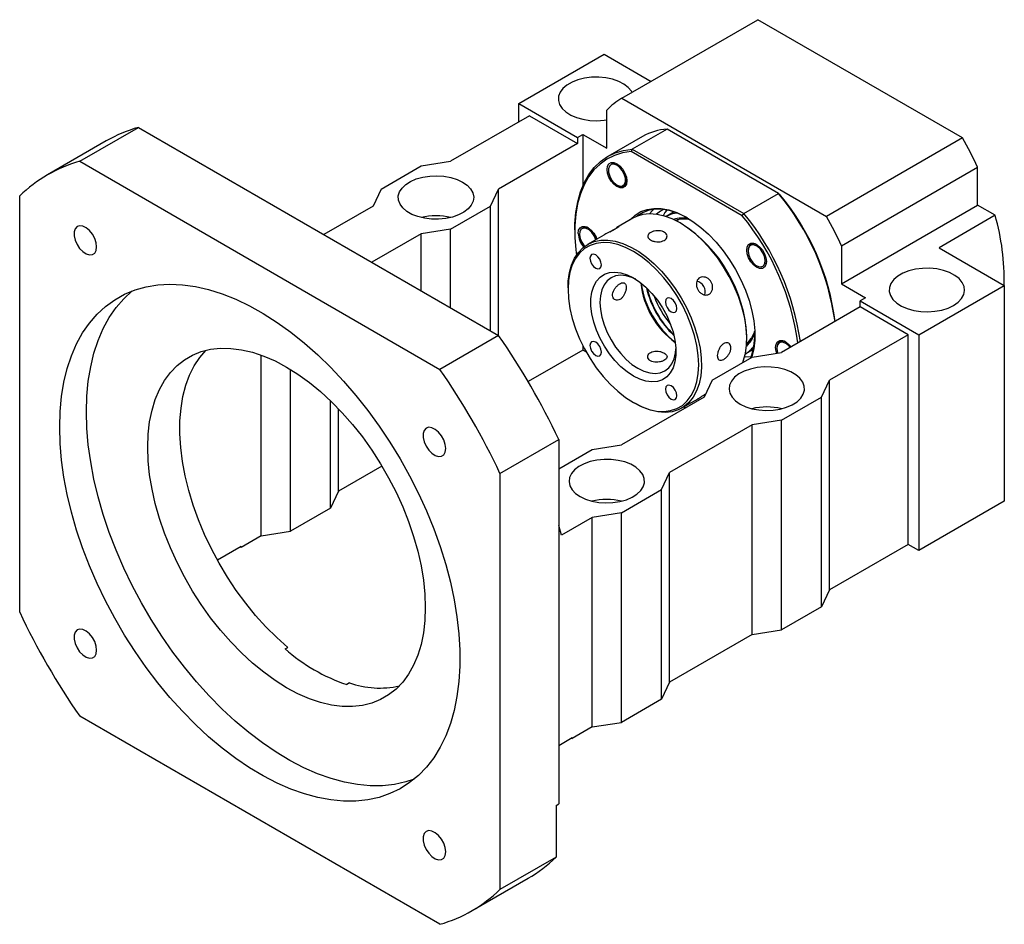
# Model space of a CAD drawing. Header units: millimetres. Extents: x 25 to 288, y 4 to 207.
# Tile 5 of 5: x 192 to 279, y 96 to 176. Entities that reach past the tile are written whole.
import ezdxf

# ---------------------------------------------------------------- set-up
doc = ezdxf.new("R2010")
doc.units = ezdxf.units.MM

msp = doc.modelspace()

# ---------------------------------------------------------------- linework, layer by layer
at = {"color": 7, "linetype": 'Continuous', "lineweight": 25}
for p, q in [((245.35, 169.0541), (257.3708, 175.9936)), ((275.457, 165.5527), (257.3708, 175.9936)), ((236.244, 168.5952), (243.7865, 172.9494)), ((243.7865, 172.9494), (247.942, 170.5505)), ((245.35, 169.0541), (263.4362, 158.6132)), ((236.244, 168.5952), (241.4295, 165.6017)), ((236.244, 166.9623), (236.244, 168.5952)), ((244.0222, 164.6492), (244.0222, 167.9984)), ((237.1868, 167.5066), (230.2336, 163.4926)), ((237.1868, 167.5066), (241.4295, 165.0573)), ((197.471, 163.4958), (202.6564, 166.4893)), ((202.6564, 166.4893), (234.4762, 148.1201)), ((249.3466, 166.3387), (246.2825, 164.5698)), ((259.2039, 160.6482), (249.3466, 166.3387)), ((199.8179, 165.2853), (194.6324, 162.2918)), ((241.4295, 165.6017), (241.9009, 165.8738)), ((241.4295, 165.6017), (241.4295, 165.0573)), ((241.9009, 165.8738), (241.9009, 161.2976)), ((241.9009, 165.8738), (244.0222, 164.6492)), ((247.1925, 165.6918), (244.1284, 163.9229)), ((275.457, 165.5527), (263.4362, 158.6132)), ((241.4295, 165.0573), (234.4762, 161.0433)), ((246.2825, 164.5698), (246.1957, 164.3477)), ((246.2825, 164.5698), (256.1398, 158.8793)), ((255.9908, 158.6931), (246.1957, 164.3477)), ((197.471, 163.4958), (229.2908, 145.1266)), ((224.1053, 161.0433), (227.6409, 163.0844)), ((227.6409, 163.0844), (230.2336, 163.4926)), ((244.1723, 162.7703), (244.1723, 162.7023)), ((245.4531, 162.6953), (245.5918, 162.5217)), ((264.764, 156.0244), (276.7848, 162.9639)), ((276.7848, 159.6147), (276.7848, 162.9639)), ((224.1053, 161.0433), (223.3982, 159.5466)), ((233.7691, 159.5466), (234.4762, 161.0433)), ((234.4762, 148.1201), (234.4762, 161.0433)), ((244.9265, 161.3959), (244.9788, 161.3657)), ((245.513, 161.3262), (245.5867, 161.3688)), ((192.1677, 123.6889), (192.1677, 160.4333)), ((256.1398, 158.8793), (259.2039, 160.6482)), ((259.2039, 160.6482), (259.2906, 160.5981)), ((223.3982, 159.5466), (219.0405, 157.0309)), ((230.2336, 157.5056), (233.7691, 159.5466)), ((233.7691, 148.5283), (233.7691, 159.5466)), ((249.3238, 159.1895), (249.167, 158.9708)), ((264.764, 152.6752), (276.7848, 159.6147)), ((278.3279, 158.7239), (276.7848, 159.6147)), ((246.3377, 158.4628), (244.9233, 157.6462)), ((249.167, 158.9708), (249.0039, 158.692)), ((249.9724, 159.0215), (249.2652, 158.6133)), ((250.358, 158.3396), (250.1709, 158.2316)), ((255.9908, 158.6931), (256.1398, 158.8793)), ((278.3279, 158.7239), (273.3782, 155.8664)), ((230.2336, 157.5056), (227.6409, 157.0974)), ((230.2336, 150.5693), (230.2336, 157.5056)), ((241.1938, 157.4368), (241.1938, 157.3007)), ((250.6228, 157.9816), (250.505, 158.0496)), ((227.6409, 157.0974), (223.2832, 154.5817)), ((227.6409, 152.0661), (227.6409, 157.0974)), ((241.618, 157.1238), (241.618, 157.0558)), ((243.7524, 156.9703), (242.3307, 156.1496)), ((242.7645, 157.229), (242.8919, 157.1042)), ((256.8228, 156.1738), (256.7705, 156.1436)), ((264.764, 156.0244), (264.764, 152.6752)), ((273.3782, 155.8664), (279.1418, 152.5392)), ((256.5057, 155.6148), (256.5057, 155.5824)), ((257.2598, 154.276), (257.3187, 154.242)), ((240.6045, 152.3342), (240.6045, 152.1982)), ((264.764, 152.6752), (266.8853, 151.4506)), ((271.5994, 148.185), (279.1418, 152.5392)), ((279.1418, 152.5392), (279.1418, 133.4866)), ((266.8853, 151.4506), (266.4139, 151.1785)), ((266.4139, 150.6341), (259.4607, 146.6201)), ((266.4139, 151.1785), (271.5994, 148.185)), ((266.4139, 150.6341), (266.4139, 151.1785)), ((270.6565, 148.1849), (266.4139, 150.6341)), ((234.4762, 148.1201), (229.2908, 145.1266)), ((256.3966, 147.844), (256.3966, 147.9801)), ((270.6565, 148.1849), (263.7033, 144.1709)), ((270.6565, 129.6766), (270.6565, 148.1849)), ((271.5994, 148.185), (271.5994, 129.1324)), ((241.9009, 147.2398), (241.9009, 146.8212)), ((256.3871, 147.4637), (256.5742, 147.5717)), ((259.06, 147.0192), (259.06, 146.9868)), ((259.3771, 147.5782), (259.3248, 147.548)), ((213.4987, 130.425), (213.4987, 146.3835)), ((241.9009, 146.8212), (237.0817, 144.0392)), ((242.2221, 146.6358), (241.9009, 146.8212)), ((253.3324, 144.1709), (256.868, 146.2119)), ((256.2647, 146.4886), (256.9718, 146.8968)), ((256.868, 146.2119), (259.4607, 146.6201)), ((216.0915, 130.8332), (216.0915, 145.119)), ((253.3324, 144.1709), (252.6253, 142.6742)), ((262.9962, 142.6742), (263.7033, 144.1709)), ((263.7033, 125.6626), (263.7033, 144.1709)), ((252.6253, 142.6742), (245.3186, 138.456)), ((259.4607, 140.6331), (262.9962, 142.6742)), ((262.9962, 124.1659), (262.9962, 142.6742)), ((219.627, 132.8742), (219.627, 142.3525)), ((246.3783, 142.1966), (246.4961, 142.1286)), ((250.6634, 141.7155), (252.0851, 142.5362)), ((250.8227, 141.8074), (250.9734, 141.7205)), ((250.9733, 141.7205), (250.8227, 141.8074)), ((220.3341, 134.371), (220.3341, 141.6429)), ((256.868, 140.2249), (249.5612, 136.0068)), ((259.4607, 140.6331), (256.868, 140.2249)), ((256.868, 121.7167), (256.868, 140.2249)), ((259.4607, 122.1249), (259.4607, 140.6331)), ((234.5941, 135.941), (239.7795, 138.9345)), ((239.7795, 138.9345), (239.7795, 106.7628)), ((242.7258, 138.0478), (245.3186, 138.456)), ((239.7795, 136.347), (242.7258, 138.0478)), ((224.1674, 136.5839), (220.3341, 134.371)), ((234.5941, 135.941), (234.5941, 99.1967)), ((248.8541, 134.5101), (249.5612, 136.0068)), ((249.5612, 117.4986), (249.5612, 136.0068)), ((220.3341, 134.371), (219.627, 132.8742)), ((245.3186, 132.4691), (248.8541, 134.5101)), ((248.8541, 116.0018), (248.8541, 134.5101)), ((279.1418, 133.4866), (271.5994, 129.1324)), ((219.627, 132.8742), (216.0915, 130.8332)), ((245.3186, 132.4691), (242.7258, 132.0608)), ((245.3186, 113.9608), (245.3186, 132.4691)), ((240.0153, 130.4961), (239.7795, 131.3398)), ((242.7258, 132.0608), (240.0153, 130.4961)), ((242.7258, 113.5526), (242.7258, 132.0608)), ((213.4987, 130.425), (216.0915, 130.8332)), ((213.4987, 130.425), (211.731, 129.4045)), ((270.6565, 129.6766), (263.7033, 125.6626)), ((271.5994, 129.1324), (270.6565, 129.6766)), ((211.731, 129.4862), (209.6331, 128.2751)), ((211.6603, 129.4453), (211.731, 129.4045)), ((211.731, 129.4862), (211.731, 129.4045)), ((263.7033, 125.6626), (262.9962, 124.1659)), ((262.9962, 124.1659), (259.4607, 122.1249)), ((256.868, 121.7167), (259.4607, 122.1249)), ((256.868, 121.7167), (249.5612, 117.4986)), ((215.6072, 120.4451), (215.8429, 120.5811)), ((221.2898, 117.4367), (221.0541, 117.3006)), ((249.5612, 117.4986), (248.8541, 116.0018)), ((248.8541, 116.0018), (245.3186, 113.9608)), ((229.2908, 96.1342), (197.471, 114.5033)), ((242.7258, 113.5526), (245.3186, 113.9608)), ((242.7258, 113.5526), (240.9581, 112.5321)), ((239.7795, 111.9334), (240.9581, 112.6137)), ((240.8873, 112.5729), (240.9581, 112.5321)), ((240.9581, 112.5321), (240.9581, 112.6137)), ((239.5438, 106.6267), (239.7795, 106.7628)), ((239.5438, 106.6267), (239.5438, 102.0541)), ((239.5438, 102.0541), (234.5941, 99.1967)), ((232.1294, 97.3381), (237.0791, 100.1956))]:
    msp.add_line(p, q, dxfattribs=at)
at = {"color": 7, "linetype": 'Continuous', "lineweight": 25, "flags": 128}
for points in [[(246.2599, 169.5794), (246.2025, 169.6759), (245.9257, 170.0049), (245.5459, 170.2978), (245.077, 170.5439), (244.5359, 170.7343), (243.9421, 170.8621), (243.3172, 170.9228), (242.6836, 170.9141), (242.0644, 170.8363), (241.4819, 170.6923), (240.9571, 170.4873), (240.509, 170.2286), (240.1538, 169.9256), (239.9043, 169.5893), (239.7696, 169.2319), (239.7545, 168.8661), (239.8596, 168.5054), (240.0811, 168.1626), (240.4109, 167.8502), (240.8372, 167.5795), (241.3445, 167.3603), (241.9145, 167.2004), (242.5266, 167.1058), (243.1587, 167.0797), (243.7879, 167.1231), (244.0222, 167.1577)], [(241.1938, 157.4368), (241.2043, 157.9618), (241.2887, 158.9708), (241.4568, 159.9182), (241.7071, 160.7959), (242.0375, 161.5964), (242.4453, 162.3132), (242.927, 162.94), (243.4786, 163.4717), (244.0954, 163.9037), (244.7722, 164.2324), (245.5032, 164.4551), (246.2825, 164.5698)], [(246.1957, 164.3477), (245.4294, 164.2312), (244.7105, 164.0087), (244.0452, 163.6821), (243.4389, 163.254), (242.8968, 162.7282), (242.4234, 162.1089), (242.0227, 161.4014), (241.6981, 160.6117), (241.4521, 159.7463), (241.287, 158.8124), (241.2041, 157.818), (241.2041, 156.7714), (241.287, 155.6813), (241.3466, 155.2115)], [(244.0545, 162.7703), (244.0972, 163.0568), (244.221, 163.2661), (244.414, 163.3775), (244.6571, 163.3802), (244.9266, 163.2739), (245.1961, 163.069), (245.4392, 162.7856), (245.6321, 162.4515), (245.756, 162.0992), (245.7987, 161.7634), (245.756, 161.4768), (245.6321, 161.2676), (245.4392, 161.1562), (245.1961, 161.1535), (244.9266, 161.2598), (244.6571, 161.4646), (244.414, 161.748), (244.221, 162.0822), (244.0972, 162.4344), (244.0545, 162.7703)], [(245.6724, 161.7066), (245.6659, 162.0128), (245.5701, 162.3496), (245.3968, 162.6765), (245.1667, 162.9539), (244.9077, 163.1485), (244.6509, 163.2367), (244.4274, 163.2079), (244.2641, 163.0657), (244.1807, 162.8271), (244.1873, 162.5209), (244.2831, 162.184), (244.4564, 161.8572), (244.6865, 161.5798), (244.9455, 161.3852), (245.2023, 161.297), (245.4258, 161.3257), (245.589, 161.468), (245.6724, 161.7066)], [(231.2943, 161.6556), (231.6977, 161.3735), (232.0014, 161.0525), (232.1944, 160.704), (232.2696, 160.3408), (232.2244, 159.9759), (232.0604, 159.6225), (231.7835, 159.2934), (231.4037, 159.0006), (230.9348, 158.7545), (230.3937, 158.5641), (229.8, 158.4362), (229.175, 158.3756), (228.5415, 158.3843), (227.9223, 158.462), (227.3397, 158.6061), (226.8149, 158.8111), (226.3668, 159.0698), (226.0116, 159.3727), (225.7622, 159.709), (225.6275, 160.0665), (225.6124, 160.4322), (225.7175, 160.793), (225.9389, 161.1358), (226.2688, 161.4481), (226.695, 161.7188), (227.2024, 161.9381), (227.7724, 162.0979), (228.3845, 162.1926), (229.0166, 162.2187), (229.6458, 162.1753), (230.2494, 162.0639), (230.8056, 161.8886), (231.2943, 161.6556)], [(246.0894, 158.3194), (246.1082, 158.341), (246.5403, 158.7452), (247.0363, 159.0489), (247.5893, 159.2478), (248.1915, 159.3391), (248.8344, 159.3217), (249.509, 159.1956), (250.2058, 158.9627), (250.9151, 158.6262), (251.627, 158.1909), (252.3313, 157.6629), (253.0182, 157.0496), (253.6781, 156.3596), (254.3018, 155.6026), (254.8803, 154.7892), (255.4058, 153.9308), (255.8707, 153.0395), (256.2685, 152.1278), (256.5937, 151.2085), (256.8416, 150.2944), (257.0089, 149.3986), (257.0931, 148.5334), (257.0931, 147.711), (257.0089, 146.9431), (256.8416, 146.2403), (256.8246, 146.1869)], [(251.1534, 158.4914), (251.0365, 158.5562), (250.3411, 158.8861), (249.6579, 159.1144), (248.9965, 159.238), (248.3662, 159.2551), (247.7759, 159.1656), (247.2337, 158.9706), (246.7474, 158.6728), (246.7063, 158.6408)], [(249.0424, 159.2493), (248.7855, 159.1013), (248.4221, 158.8132)], [(250.504, 158.0502), (249.8071, 158.4048), (249.1199, 158.6588), (248.4522, 158.8088), (247.8133, 158.8527), (247.2121, 158.7897), (246.6572, 158.6209), (246.3377, 158.4628)], [(198.966, 155.9391), (198.9215, 156.3058), (198.7919, 156.6912), (198.5888, 157.0613), (198.3302, 157.383), (198.0391, 157.6277), (197.7413, 157.7739), (197.4634, 157.8084), (197.2299, 157.7281), (197.0617, 157.5403), (196.9737, 157.2617), (196.9737, 156.9168), (197.0617, 156.5365), (197.2299, 156.1545), (197.4634, 155.8048), (197.7413, 155.5183), (198.0391, 155.3207), (198.3302, 155.2293), (198.5888, 155.2525), (198.7919, 155.388), (198.9215, 155.6239), (198.966, 155.9391)], [(241.5002, 157.1238), (241.5429, 157.4104), (241.6667, 157.6196), (241.8597, 157.731), (242.1028, 157.7337), (242.3723, 157.6274), (242.6418, 157.4226), (242.8849, 157.1392), (243.0778, 156.805), (243.1546, 156.6138)], [(243.0628, 156.5722), (242.9218, 156.8998), (242.7119, 157.202), (242.4611, 157.434), (242.1996, 157.5679), (241.9589, 157.5875), (241.768, 157.4905), (241.6501, 157.2885), (241.6192, 157.0059), (241.6792, 156.6768), (241.8228, 156.3409), (242.0326, 156.0388), (242.0799, 155.9862)], [(256.0475, 145.7383), (256.0862, 145.8439), (256.2702, 146.5153), (256.3733, 147.2532), (256.394, 148.0471), (256.332, 148.8859), (256.1882, 149.7579), (255.9646, 150.6507), (255.6643, 151.5519), (255.2916, 152.4487), (254.8517, 153.3287), (254.3508, 154.1795), (253.7959, 154.989), (253.1947, 155.746), (252.5558, 156.4399), (251.8881, 157.0608), (251.2009, 157.6001), (250.504, 158.0502)], [(240.6045, 152.3342), (240.6278, 152.925), (240.7309, 153.6629), (240.9149, 154.3343), (241.1773, 154.93), (241.5143, 155.4414), (241.9214, 155.8615), (242.3926, 156.1843), (242.9215, 156.4053), (243.5005, 156.5214), (244.1216, 156.5309), (244.7761, 156.4339), (245.4547, 156.2315), (246.148, 155.9266), (246.8461, 155.5236), (247.5394, 155.028), (248.218, 154.4469), (248.8725, 153.7883), (249.4936, 153.0616), (250.0727, 152.277), (250.6015, 151.4454), (251.0728, 150.5785), (251.4798, 149.6885), (251.8168, 148.7879), (252.0792, 147.8893), (252.2633, 147.0054), (252.3663, 146.1485), (252.387, 145.3307), (252.325, 144.5634), (252.1812, 143.8575), (251.9576, 143.2229), (251.6574, 142.6684), (251.2847, 142.2018), (250.8448, 141.8297), (250.3439, 141.5573), (249.7889, 141.3885), (249.1878, 141.3255), (248.5489, 141.3694), (247.8811, 141.5194), (247.194, 141.7735), (246.4971, 142.128), (246.4971, 142.128)], [(246.3792, 142.1961), (247.0753, 141.8429), (247.7612, 141.5921), (248.427, 141.4473), (249.0629, 141.4107), (249.6596, 141.4828), (250.2086, 141.6625), (250.7016, 141.9472), (251.1317, 142.3328), (251.4925, 142.8137), (251.7787, 143.3828), (251.9861, 144.0318), (252.1118, 144.7513), (252.1539, 145.5308), (252.1118, 146.3589), (251.9861, 147.2236), (251.7787, 148.1121), (251.4925, 149.0116), (251.1317, 149.909), (250.7016, 150.7912), (250.2086, 151.6452), (249.6596, 152.4588), (249.0629, 153.2199), (248.427, 153.9174), (247.7612, 154.5413), (247.0753, 155.0825), (246.3792, 155.5329), (245.6831, 155.8861), (244.9972, 156.1369), (244.3315, 156.2817), (243.6956, 156.3183), (243.0988, 156.2462), (242.5499, 156.0665), (242.0568, 155.7818), (241.6267, 155.3961), (241.266, 154.9153), (240.9798, 154.3462), (240.7723, 153.6971), (240.6466, 152.9776), (240.6045, 152.1982), (240.6466, 151.3701), (240.7723, 150.5054), (240.9798, 149.6169), (241.266, 148.7173), (241.6267, 147.82), (242.0568, 146.9378), (242.5499, 146.0837), (243.0988, 145.2702), (243.6956, 144.5091), (244.3315, 143.8116), (244.9972, 143.1876), (245.6831, 142.6465), (246.3792, 142.1961)], [(256.3878, 155.6504), (256.4305, 155.937), (256.5544, 156.1462), (256.7473, 156.2576), (256.9904, 156.2603), (257.2599, 156.154), (257.5294, 155.9492), (257.7725, 155.6658), (257.9655, 155.3316), (258.0893, 154.9793), (258.132, 154.6435), (258.0893, 154.3569), (257.9655, 154.1477), (257.7725, 154.0363), (257.5294, 154.0336), (257.2599, 154.1399), (256.9904, 154.3448), (256.7473, 154.6281), (256.5544, 154.9623), (256.4305, 155.3146), (256.3878, 155.6504)], [(256.5069, 155.5325), (256.5669, 155.2034), (256.7104, 154.8675), (256.9203, 154.5653), (257.1711, 154.3333), (257.4326, 154.1994), (257.6733, 154.1798), (257.8642, 154.2768), (257.9821, 154.4788), (258.013, 154.7614), (257.953, 155.0905), (257.8094, 155.4264), (257.5996, 155.7286), (257.3487, 155.9606), (257.0872, 156.0945), (256.8465, 156.1141), (256.6557, 156.0171), (256.5377, 155.8151), (256.5069, 155.5325)], [(257.2981, 156.1312), (257.1339, 156.1984), (256.9653, 156.2223)], [(243.0459, 155.2232), (242.852, 155.2906), (242.6875, 155.2586), (242.5777, 155.1322), (242.5391, 154.9305), (242.5777, 154.6843), (242.6875, 154.4311), (242.852, 154.2093), (243.0459, 154.0528), (243.2398, 153.9854), (243.4042, 154.0173), (243.5141, 154.1438), (243.5526, 154.3455), (243.5141, 154.5917), (243.4042, 154.8449), (243.2398, 155.0667), (243.0459, 155.2232)], [(258.087, 154.4452), (258.1211, 154.5791), (258.1313, 154.6856)], [(274.6635, 150.7703), (275.067, 151.0524), (275.3707, 151.3735), (275.5636, 151.7219), (275.6389, 152.0852), (275.5936, 152.4501), (275.4296, 152.8034), (275.1527, 153.1325), (274.773, 153.4254), (274.3041, 153.6714), (273.7629, 153.8618), (273.1692, 153.9897), (272.5443, 154.0504), (271.9107, 154.0417), (271.2915, 153.9639), (270.709, 153.8199), (270.1842, 153.6148), (269.7361, 153.3561), (269.3809, 153.0532), (269.1314, 152.7169), (268.9967, 152.3594), (268.9816, 151.9937), (269.0867, 151.6329), (269.3082, 151.2902), (269.638, 150.9778), (270.0643, 150.7071), (270.5716, 150.4879), (271.1416, 150.328), (271.7537, 150.2333), (272.3858, 150.2072), (273.015, 150.2507), (273.6186, 150.362), (274.1748, 150.5374), (274.6635, 150.7703)], [(246.3792, 144.5232), (245.8189, 144.8952), (245.2711, 145.3558), (244.748, 145.8948), (244.2614, 146.5001), (243.8221, 147.1583), (243.44, 147.8546), (243.1234, 148.5734), (242.8796, 149.2987), (242.714, 150.0143), (242.6303, 150.7043), (242.6303, 151.3531), (242.714, 151.9464), (242.8796, 152.4708), (243.1234, 152.9147), (243.44, 153.268), (243.8221, 153.523), (244.2614, 153.674), (244.748, 153.7175), (245.2711, 153.6526), (245.8189, 153.4807), (246.3792, 153.2058), (246.9395, 152.8338), (247.4873, 152.3732), (248.0104, 151.8342), (248.497, 151.2289), (248.9363, 150.5707), (249.3185, 149.8744), (249.635, 149.1556), (249.8788, 148.4303), (250.0444, 147.7146), (250.1282, 147.0247), (250.1282, 146.3759), (250.0444, 145.7826), (249.8788, 145.2582), (249.635, 144.8143), (249.3185, 144.461), (248.9363, 144.2059), (248.497, 144.055), (248.0104, 144.0115), (247.4873, 144.0764), (246.9395, 144.2482), (246.3792, 144.5232)], [(246.5858, 153.08), (246.2545, 153.2299), (245.742, 153.3837), (245.2551, 153.4319), (244.8057, 153.3733), (244.4049, 153.2094), (244.0626, 152.9442), (243.7872, 152.5843), (243.5855, 152.1384), (243.4625, 151.6176), (243.4211, 151.0348)], [(195.7032, 140.0201), (195.7453, 141.4041), (195.8715, 142.7329), (196.0811, 144.0002), (196.3732, 145.1998), (196.7462, 146.3262), (197.1986, 147.3738), (197.7281, 148.3378), (198.3322, 149.2135), (199.008, 149.9967), (199.7522, 150.6838), (200.5615, 151.2715), (201.4318, 151.7569), (202.359, 152.1377), (203.3388, 152.4121), (204.3665, 152.5789), (205.4371, 152.6372), (206.5455, 152.5867), (207.6866, 152.4277), (208.8547, 152.1609), (210.0445, 151.7877), (211.2501, 151.3097), (212.4659, 150.7294), (213.686, 150.0493), (214.9047, 149.2728), (216.1161, 148.4036), (217.3145, 147.4458), (218.4942, 146.404), (219.6495, 145.2832), (220.7749, 144.0886), (221.8651, 142.826), (222.9148, 141.5014), (223.9191, 140.1211), (224.8732, 138.6917), (225.7725, 137.22), (226.6128, 135.713), (227.39, 134.1779), (228.1005, 132.622), (228.7408, 131.0528), (229.3079, 129.4776), (229.7991, 127.904), (230.2121, 126.3396), (230.5449, 124.7917), (230.7959, 123.2677), (230.9638, 121.775), (231.048, 120.3205), (231.048, 118.9114), (230.9638, 117.5541), (230.7959, 116.2553), (230.5449, 115.0211), (230.2121, 113.8575), (229.7991, 112.7698), (229.3079, 111.7634), (228.7408, 110.843), (228.1005, 110.013), (227.39, 109.2774), (226.6128, 108.6397), (225.7725, 108.1028), (224.8732, 107.6695), (223.9191, 107.3416), (222.9148, 107.1209), (221.8651, 107.0083), (220.7749, 107.0044), (219.6495, 107.1092), (218.4942, 107.3222), (217.3145, 107.6424), (216.1161, 108.0683), (214.9047, 108.5978), (213.686, 109.2283), (212.4659, 109.957), (211.2501, 110.7804), (210.0445, 111.6944), (208.8547, 112.6948), (207.6866, 113.7768), (206.5455, 114.9352), (205.4371, 116.1645), (204.3665, 117.4589), (203.3388, 118.8121), (202.359, 120.2178), (201.4318, 121.6692), (200.5615, 123.1595), (199.7522, 124.6814), (199.008, 126.2278), (198.3322, 127.7914), (197.7281, 129.3645), (197.1986, 130.9398), (196.7462, 132.5097), (196.3732, 134.0668), (196.0811, 135.6037), (195.8715, 137.1129), (195.7453, 138.5874), (195.7032, 140.0201)], [(198.0602, 141.3808), (198.1024, 142.7648), (198.2285, 144.0936), (198.4381, 145.3608), (198.7302, 146.5605), (199.1033, 147.6868), (199.5556, 148.7345), (200.0851, 149.6985), (200.6892, 150.5742), (201.365, 151.3574), (202.1093, 152.0445), (202.1161, 152.0501)], [(249.7125, 151.3746), (249.5186, 151.442), (249.3542, 151.4101), (249.2444, 151.2836), (249.2058, 151.082), (249.2444, 150.8357), (249.3542, 150.5825), (249.5186, 150.3607), (249.7125, 150.2042), (249.9065, 150.1368), (250.0709, 150.1688), (250.1807, 150.2952), (250.2193, 150.4969), (250.1807, 150.7431), (250.0709, 150.9963), (249.9065, 151.2181), (249.7125, 151.3746)], [(243.4211, 151.0348), (243.4625, 150.4042), (243.5855, 149.7413), (243.7872, 149.0626), (244.0626, 148.3847), (244.4049, 147.7243), (244.8057, 147.0977), (245.2551, 146.5203), (245.742, 146.0062), (246.2545, 145.5683), (246.7799, 145.2172), (247.3053, 144.9617), (247.8178, 144.8079), (248.3047, 144.7597), (248.7541, 144.8183), (249.1549, 144.9822), (249.4972, 145.2474), (249.7726, 145.6073), (249.9743, 146.0532), (250.0973, 146.574), (250.133, 146.9353)], [(227.9944, 124.1001), (227.9526, 122.9555), (227.8273, 121.867), (227.6194, 120.8422), (227.3303, 119.8879), (226.9621, 119.0107), (226.5172, 118.2166), (225.9987, 117.5111), (225.41, 116.8989), (224.7553, 116.3842), (224.039, 115.9705), (223.266, 115.6608), (222.4416, 115.457), (221.5714, 115.3605), (220.6613, 115.3722), (219.7176, 115.4917), (218.7467, 115.7184), (217.7553, 116.0507), (216.7501, 116.4863), (215.7379, 117.0223), (214.7258, 117.6549), (213.7206, 118.3799), (212.7291, 119.1923), (211.7582, 120.0866), (210.8145, 121.0566), (209.9045, 122.0957), (209.0342, 123.1969), (208.2098, 124.3525), (207.4368, 125.5548), (206.7205, 126.7955), (206.0658, 128.0661), (205.4772, 129.3579), (204.9586, 130.6621), (204.5137, 131.9699), (204.1455, 133.2722), (203.8564, 134.5602), (203.6486, 135.8251), (203.5233, 137.0582), (203.4814, 138.2512), (203.5233, 139.3958), (203.6486, 140.4843), (203.8564, 141.5091), (204.1455, 142.4634), (204.5137, 143.3406), (204.9586, 144.1347), (205.4772, 144.8402), (206.0658, 145.4524), (206.7205, 145.9671), (207.4368, 146.3808), (208.2098, 146.6905), (209.0342, 146.8943), (209.9045, 146.9908), (210.8145, 146.9791), (211.7582, 146.8596), (212.7291, 146.6329), (213.7206, 146.3006), (214.7258, 145.865), (215.7379, 145.329), (216.7501, 144.6964), (217.7553, 143.9714), (218.7467, 143.159), (219.7176, 142.2647), (220.6613, 141.2947), (221.5714, 140.2556), (222.4416, 139.1544), (223.266, 137.9988), (224.039, 136.7965), (224.7553, 135.5558), (225.41, 134.2852), (225.9987, 132.9934), (226.5172, 131.6892), (226.9621, 130.3814), (227.3303, 129.0791), (227.6194, 127.7911), (227.8273, 126.5262), (227.9526, 125.2931), (227.9944, 124.1001)], [(243.0459, 147.5248), (242.852, 147.5922), (242.6875, 147.5602), (242.5777, 147.4338), (242.5391, 147.2321), (242.5777, 146.9859), (242.6875, 146.7326), (242.852, 146.5109), (243.0459, 146.3544), (243.2398, 146.287), (243.4042, 146.3189), (243.5141, 146.4454), (243.5526, 146.647), (243.5141, 146.8932), (243.4042, 147.1465), (243.2398, 147.3683), (243.0459, 147.5248)], [(256.3822, 147.3783), (256.4593, 147.4504), (256.7888, 147.8546)], [(258.9421, 147.0548), (258.9848, 147.3414), (259.1087, 147.5506), (259.3016, 147.662), (259.5447, 147.6647), (259.8142, 147.5584), (260.0837, 147.3535), (260.3014, 147.1054)], [(259.0336, 146.5529), (258.9848, 146.7189), (258.9421, 147.0548)], [(260.2162, 147.0563), (260.1539, 147.1329), (259.9031, 147.365), (259.6415, 147.4989), (259.4008, 147.5185), (259.21, 147.4214), (259.092, 147.2195), (259.0612, 146.9369)], [(259.8524, 147.5356), (259.6882, 147.6028), (259.5197, 147.6267)], [(215.8429, 120.5811), (214.8711, 121.4469), (213.9242, 122.3894), (213.0087, 123.4021), (212.1307, 124.4784), (211.2961, 125.6109), (210.5106, 126.792), (209.7795, 128.0138), (209.1077, 129.2678), (208.4998, 130.5458), (207.9598, 131.8391), (207.4914, 133.1389), (207.0977, 134.4364), (206.7815, 135.723), (206.5449, 136.9899), (206.3893, 138.2286), (206.316, 139.4307), (206.3254, 140.588), (206.4174, 141.6929), (206.5914, 142.7378), (206.8463, 143.7157), (207.1802, 144.6199), (207.591, 145.4444), (208.076, 146.1837), (208.6023, 146.8024)], [(256.2022, 146.2229), (256.2375, 146.2216), (256.7929, 146.2511)], [(259.0612, 146.9369), (259.1212, 146.6078), (259.1337, 146.5686)], [(255.8073, 142.0618), (256.296, 141.8289), (256.8522, 141.6536), (257.4558, 141.5422), (258.085, 141.4988), (258.7171, 141.5249), (259.3292, 141.6196), (259.8992, 141.7794), (260.4065, 141.9986), (260.8328, 142.2693), (261.1626, 142.5817), (261.3841, 142.9245), (261.4892, 143.2852), (261.4741, 143.651), (261.3394, 144.0084), (261.0899, 144.3447), (260.7347, 144.6477), (260.2866, 144.9064), (259.7618, 145.1114), (259.1793, 145.2554), (258.5601, 145.3332), (257.9265, 145.3419), (257.3016, 145.2813), (256.7078, 145.1534), (256.1667, 144.963), (255.6978, 144.7169), (255.3181, 144.4241), (255.0412, 144.095), (254.8771, 143.7416), (254.8319, 143.3767), (254.9072, 143.0135), (255.1001, 142.665), (255.4038, 142.3439), (255.8073, 142.0618)], [(249.7125, 143.6762), (249.5186, 143.7436), (249.3542, 143.7116), (249.2444, 143.5852), (249.2058, 143.3835), (249.2444, 143.1373), (249.3542, 142.8841), (249.5186, 142.6623), (249.7125, 142.5058), (249.9065, 142.4384), (250.0709, 142.4703), (250.1807, 142.5968), (250.2193, 142.7984), (250.1807, 143.0447), (250.0709, 143.2979), (249.9065, 143.5197), (249.7125, 143.6762)], [(227.0027, 108.9405), (226.2762, 108.7023), (225.2718, 108.4816), (224.2221, 108.369), (223.1319, 108.3651), (222.0065, 108.4699), (220.8512, 108.6829), (219.6716, 109.0031), (218.4732, 109.4289), (217.2617, 109.9584), (216.043, 110.589), (214.8229, 111.3177), (213.6071, 112.1411), (212.4015, 113.0551), (211.2117, 114.0555), (210.0436, 115.1375), (208.9026, 116.2959), (207.7941, 117.5252), (206.7235, 118.8196), (205.6959, 120.1728), (204.7161, 121.5785), (203.7888, 123.0299), (202.9185, 124.5202), (202.1093, 126.0421), (201.365, 127.5885), (200.6892, 129.152), (200.0851, 130.7252), (199.5556, 132.3005), (199.1033, 133.8704), (198.7302, 135.4275), (198.4381, 136.9644), (198.2285, 138.4736), (198.1024, 139.9481), (198.0602, 141.3808)], [(229.7993, 138.1394), (229.7548, 138.5061), (229.6252, 138.8915), (229.4221, 139.2616), (229.1635, 139.5832), (228.8724, 139.828), (228.5747, 139.9742), (228.2967, 140.0087), (228.0632, 139.9284), (227.895, 139.7406), (227.807, 139.462), (227.807, 139.1171), (227.895, 138.7368), (228.0632, 138.3548), (228.2967, 138.0051), (228.5747, 137.7186), (228.8724, 137.521), (229.1635, 137.4296), (229.4221, 137.4528), (229.6252, 137.5883), (229.7548, 137.8242), (229.7993, 138.1394)], [(241.6652, 133.8978), (242.1538, 133.6648), (242.71, 133.4895), (243.3136, 133.3781), (243.9429, 133.3347), (244.575, 133.3608), (245.1871, 133.4555), (245.7571, 133.6153), (246.2644, 133.8346), (246.6907, 134.1053), (247.0205, 134.4176), (247.2419, 134.7604), (247.347, 135.1212), (247.3319, 135.4869), (247.1972, 135.8444), (246.9478, 136.1807), (246.5926, 136.4836), (246.1445, 136.7423), (245.6197, 136.9474), (245.0371, 137.0914), (244.4179, 137.1691), (243.7844, 137.1778), (243.1595, 137.1172), (242.5657, 136.9893), (242.0246, 136.7989), (241.5557, 136.5528), (241.1759, 136.26), (240.899, 135.9309), (240.735, 135.5776), (240.6898, 135.2127), (240.765, 134.8494), (240.958, 134.5009), (241.2617, 134.1799), (241.6652, 133.8978)], [(198.966, 120.3339), (198.9215, 120.7006), (198.7919, 121.0861), (198.5888, 121.4561), (198.3302, 121.7778), (198.0391, 122.0225), (197.7413, 122.1687), (197.4634, 122.2032), (197.2299, 122.1229), (197.0617, 121.9352), (196.9737, 121.6565), (196.9737, 121.3117), (197.0617, 120.9313), (197.2299, 120.5493), (197.4634, 120.1996), (197.7413, 119.9131), (198.0391, 119.7155), (198.3302, 119.6242), (198.5888, 119.6473), (198.7919, 119.7828), (198.9215, 120.0187), (198.966, 120.3339)], [(229.7993, 102.5342), (229.7548, 102.9009), (229.6252, 103.2863), (229.4221, 103.6564), (229.1635, 103.9781), (228.8724, 104.2228), (228.5747, 104.369), (228.2967, 104.4035), (228.0632, 104.3232), (227.895, 104.1354), (227.807, 103.8568), (227.807, 103.5119), (227.895, 103.1316), (228.0632, 102.7496), (228.2967, 102.3999), (228.5747, 102.1134), (228.8724, 101.9158), (229.1635, 101.8244), (229.4221, 101.8476), (229.6252, 101.9831), (229.7548, 102.219), (229.7993, 102.5342)]]:
    msp.add_lwpolyline(points, dxfattribs=at)
at = {"color": 8, "linetype": 'Continuous', "lineweight": 25, "flags": 128}
for points in [[(248.1546, 159.2359), (248.0497, 159.1328), (247.81, 158.8526)], [(257.1007, 148.3348), (257.0374, 148.1673), (256.7743, 147.6616)], [(256.7743, 147.6616), (256.4361, 147.2467), (256.3671, 147.1817)]]:
    msp.add_lwpolyline(points, dxfattribs=at)
at = {"color": 7, "linetype": 'Continuous', "lineweight": 25}
for centre, radius, start, end in [((248.4808, 163.7536), 6.1561, 120.569246, 136.407889), ((206.1698, 154.258), 12.7259, 106.026108, 119.942459), ((249.6781, 161.3249), 5.0247, 93.782735, 119.648365), ((248.6509, 150.1688), 30.9068, 24.455644, 29.851222), ((200.9559, 151.338), 12.6474, 105.994383, 134.016369), ((244.6632, 162.7888), 0.5517, 57.106465, 114.924874), ((245.2833, 161.7659), 0.5162, 294.159704, 4.404154), ((241.705, 146.1762), 22.7079, 8.03513, 39.591582), ((242.2889, 146.474), 22.1032, 7.455751, 39.717862), ((228.9372, 153.1188), 5.5637, 76.369212, 103.630788), ((250.4772, 156.422), 2.5038, 94.88553, 119.523248), ((250.8808, 155.7509), 2.6391, 78.553998, 107.332715), ((238.7128, 144.4476), 22.3934, 7.713166, 39.505194), ((238.6409, 144.4073), 22.7079, 8.03513, 39.591582), ((236.6301, 143.2293), 30.9068, 24.455644, 29.851222), ((258.3694, 152.9811), 20.7683, 358.794576, 16.052389), ((242.1089, 157.1424), 0.5517, 57.106345, 114.924941), ((243.894, 147.4298), 12.5146, 2.520153, 57.479847), ((243.424, 157.2219), 1.9263, 182.917454, 222.309734), ((254.4136, 153.5026), 7.41, 185.785476, 234.209146), ((255.0364, 153.8622), 8.0468, 188.061586, 231.933038), ((255.6656, 154.2254), 8.3547, 193.073932, 226.920694), ((255.9765, 154.4049), 8.6733, 194.026966, 225.967658), ((251.7998, 151.9944), 0.9231, 341.344513, 78.423693), ((256.2012, 154.5346), 8.5131, 200.172325, 219.822296), ((181.2891, 111.2887), 64.6949, 25.297955, 34.702045), ((251.2097, 148.1443), 5.8938, 340.186036, 0.39248), ((255.0088, 148.5955), 2.4526, 300.210252, 325.37022), ((176.1036, 108.2953), 64.6949, 25.297955, 34.702045), ((258.1643, 136.2463), 5.5638, 76.369295, 103.630705), ((244.0222, 128.0823), 5.5637, 76.369144, 103.630901), ((250.6582, 151.3347), 64.6949, 205.297955, 214.702045), ((226.2956, 132.6701), 16.2387, 228.83657, 251.168807), ((223.9512, 125.1876), 8.1951, 251.049375, 282.335446), ((230.7233, 111.188), 12.6976, 300.03645, 314.000191), ((225.8059, 108.2919), 12.6474, 285.994383, 314.016369)]:
    msp.add_arc(centre, radius, start, end, dxfattribs=at)
at = {"color": 8, "linetype": 'Continuous', "lineweight": 25}
msp.add_arc((250.7126, 155.7512), 2.723, 77.927004, 106.993632, dxfattribs=at)
at = {"color": 7, "linetype": 'Continuous', "lineweight": 25}
for points, knots in [([(245.5608, 161.3599), (245.5901, 161.389), (245.6452, 161.4438), (245.6993, 161.5579), (245.7318, 161.6851), (245.7426, 161.8294), (245.7318, 161.9861), (245.6884, 162.2066), (245.5988, 162.4542), (245.4938, 162.628), (245.4531, 162.6953)], [0, 0, 0, 0, 0.1205085, 0.2264543, 0.3324003, 0.4383461, 0.5442923, 0.6502382, 0.8644384, 1, 1, 1, 1]), ([(245.4531, 162.6953), (245.4886, 162.6434), (245.5828, 162.5056), (245.697, 162.261), (245.7775, 161.9878), (245.7779, 161.8313), (245.7781, 161.7568)], [0, 0, 0, 0, 0.1699801, 0.4511093, 0.7386417, 1, 1, 1, 1]), ([(244.9814, 161.371), (245.0568, 161.3326), (245.2188, 161.2499), (245.4219, 161.259), (245.5196, 161.33), (245.5608, 161.3599)], [0, 0, 0, 0, 0.3348216, 0.7194478, 1, 1, 1, 1]), ([(245.7716, 161.7054), (245.7607, 161.6462), (245.7368, 161.5156), (245.6642, 161.4065), (245.5967, 161.3816), (245.5825, 161.3764)], [0, 0, 0, 0, 0.3952235, 0.8727506, 1, 1, 1, 1]), ([(244.7714, 157.5104), (244.7003, 157.4705), (244.5581, 157.3906), (244.3036, 157.2589), (244.0588, 157.1341), (243.8615, 157.0322), (243.7838, 156.9872), (243.753, 156.9694)], [0, 0, 0, 0, 0.2142179, 0.4284106, 0.6432775, 0.8585876, 1, 1, 1, 1]), ([(244.3311, 157.2712), (244.4029, 157.3175), (244.5538, 157.4149), (244.7631, 157.5501), (244.9346, 157.6547), (245.0429, 157.7115), (245.0761, 157.7161), (245.0273, 157.671), (244.9167, 157.5959), (244.8126, 157.5347), (244.7714, 157.5104)], [0, 0, 0, 0, 0.1201871, 0.2526924, 0.3849545, 0.5166422, 0.6483153, 0.7805543, 0.9130656, 1, 1, 1, 1]), ([(243.1121, 156.6007), (243.1, 156.638), (243.0512, 156.7886), (242.9342, 157.0114), (242.8119, 157.1682), (242.7645, 157.229)], [0, 0, 0, 0, 0.1682886, 0.677643, 1, 1, 1, 1]), ([(242.7645, 157.229), (242.8052, 157.1825), (242.9133, 157.059), (243.0497, 156.848), (243.113, 156.6863), (243.1401, 156.6168)], [0, 0, 0, 0, 0.2564993, 0.6807229, 1, 1, 1, 1]), ([(247.8995, 156.5466), (247.8387, 156.5886), (247.7172, 156.6724), (247.6407, 156.8243), (247.6557, 156.9787), (247.7673, 157.1249), (247.9611, 157.2485), (248.215, 157.336), (248.5007, 157.3759), (248.7871, 157.3598), (249.0415, 157.2851), (249.2346, 157.1585), (249.3451, 156.9949), (249.3612, 156.8152), (249.2805, 156.6432), (249.1118, 156.5024), (248.8749, 156.4101), (248.5961, 156.3747), (248.3072, 156.3971), (248.0661, 156.4611), (247.9468, 156.5224), (247.8995, 156.5466)], [0, 0, 0, 0, 0.0534991, 0.1069913, 0.1606571, 0.2144392, 0.2680321, 0.3214246, 0.3749188, 0.4286575, 0.4824033, 0.5359087, 0.5893015, 0.6428819, 0.6966604, 0.750339, 0.803772, 0.8571986, 0.9108671, 0.9646491, 1, 1, 1, 1]), ([(256.5949, 155.9838), (256.5746, 155.9435), (256.5363, 155.8679), (256.5092, 155.7403), (256.5081, 155.6527), (256.5076, 155.6148)], [0, 0, 0, 0, 0.3924019, 0.7373863, 1, 1, 1, 1]), ([(257.2515, 156.1465), (257.2312, 156.1575), (257.1157, 156.2205), (256.9184, 156.2204), (256.7132, 156.1485), (256.63, 156.0326), (256.5949, 155.9838)], [0, 0, 0, 0, 0.0732324, 0.4173433, 0.7542525, 1, 1, 1, 1]), ([(256.8229, 156.1736), (256.8231, 156.1738), (256.8436, 156.1928), (256.8734, 156.1956), (256.9029, 156.1984)], [0, 0, 0, 0, 0.0086237, 1, 1, 1, 1]), ([(253.063, 151.7615), (252.9928, 151.7316), (252.8524, 151.6717), (252.6116, 151.6976), (252.3793, 151.8069), (252.1755, 151.9939), (252.0231, 152.2342), (251.9385, 152.5007), (251.932, 152.7645), (252.0068, 152.9979), (252.1574, 153.1756), (252.3675, 153.2778), (252.6128, 153.2934), (252.8649, 153.2199), (253.0933, 153.0635), (253.2696, 152.8406), (253.3729, 152.5768), (253.3934, 152.3014), (253.33, 152.0475), (253.2097, 151.8626), (253.1046, 151.7902), (253.063, 151.7615)], [0, 0, 0, 0, 0.0535056, 0.1070049, 0.1606727, 0.2144511, 0.2680473, 0.3214536, 0.3749558, 0.4286917, 0.4824365, 0.5359475, 0.5893499, 0.6429343, 0.6967106, 0.7503882, 0.8038327, 0.8572713, 0.9109395, 0.9647183, 1, 1, 1, 1]), ([(245.7428, 152.375), (245.7375, 152.4479), (245.7268, 152.5937), (245.6418, 152.7316), (245.5101, 152.7921), (245.3342, 152.7665), (245.1319, 152.6612), (244.926, 152.4901), (244.7409, 152.2701), (244.6021, 152.0197), (244.5326, 151.7642), (244.5439, 151.5327), (244.6324, 151.3508), (244.7846, 151.2387), (244.9794, 151.2135), (245.1884, 151.2828), (245.3842, 151.4384), (245.5483, 151.6609), (245.668, 151.9241), (245.733, 152.1751), (245.7399, 152.316), (245.7428, 152.375)], [0, 0, 0, 0, 0.0531085, 0.1061973, 0.159805, 0.2137892, 0.2671977, 0.3199744, 0.3730479, 0.4268788, 0.480759, 0.5339113, 0.5866961, 0.6400159, 0.693972, 0.7476721, 0.8006005, 0.8534537, 0.9070341, 0.9610209, 1, 1, 1, 1]), ([(257.0714, 148.4981), (257.0673, 148.4822), (257.0154, 148.2841), (256.9014, 148.0633), (256.7843, 147.8723), (256.7526, 147.8207)], [0, 0, 0, 0, 0.06001631, 0.74592867, 1, 1, 1, 1]), ([(253.792, 146.3404), (253.798, 146.4225), (253.8098, 146.5865), (253.9032, 146.8589), (254.0443, 147.1109), (254.2268, 147.3162), (254.4307, 147.4483), (254.6335, 147.4928), (254.8109, 147.4464), (254.9401, 147.3155), (255.0027, 147.1166), (254.9895, 146.8738), (254.9031, 146.6144), (254.7555, 146.3653), (254.5662, 146.1521), (254.3599, 145.9978), (254.1615, 145.9192), (253.9914, 145.9251), (253.8664, 146.0173), (253.8013, 146.1665), (253.7947, 146.291), (253.792, 146.3404)], [0, 0, 0, 0, 0.0534991, 0.1069913, 0.1606571, 0.2144392, 0.2680321, 0.3214246, 0.3749188, 0.4286575, 0.4824033, 0.5359087, 0.5893015, 0.6428819, 0.6966604, 0.750339, 0.803772, 0.8571986, 0.9108671, 0.9646491, 1, 1, 1, 1]), ([(259.1493, 147.3882), (259.1289, 147.3479), (259.0906, 147.2723), (259.0635, 147.1447), (259.0624, 147.057), (259.062, 147.0192)], [0, 0, 0, 0, 0.3924027, 0.7373862, 1, 1, 1, 1]), ([(259.8058, 147.5509), (259.7856, 147.5619), (259.67, 147.6248), (259.4727, 147.6248), (259.2675, 147.5529), (259.1843, 147.437), (259.1493, 147.3882)], [0, 0, 0, 0, 0.0732324, 0.4173436, 0.7542526, 1, 1, 1, 1]), ([(259.3772, 147.578), (259.3774, 147.5782), (259.4046, 147.6033), (259.444, 147.607), (259.4832, 147.6107)], [0, 0, 0, 0, 0.00651837, 1, 1, 1, 1]), ([(247.8995, 145.8636), (247.973, 145.8301), (248.12, 145.763), (248.4005, 145.738), (248.6885, 145.7677), (248.958, 145.8474), (249.1749, 145.9612), (249.3155, 146.0945), (249.3665, 146.2371), (249.3214, 146.3813), (249.1833, 146.5169), (248.9694, 146.6314), (248.7052, 146.7119), (248.4178, 146.7458), (248.1374, 146.7216), (247.8978, 146.6347), (247.7273, 146.4937), (247.6421, 146.3168), (247.6525, 146.1287), (247.7455, 145.9689), (247.854, 145.8947), (247.8995, 145.8636)], [0, 0, 0, 0, 0.0531088, 0.1061975, 0.1598046, 0.2137888, 0.2671983, 0.3199751, 0.3730479, 0.4268788, 0.4807591, 0.5339114, 0.5866962, 0.6400161, 0.6939723, 0.7476724, 0.8006, 0.8534532, 0.9070336, 0.9610208, 1, 1, 1, 1]), ([(252.0846, 142.5371), (252.0985, 142.5448), (252.1533, 142.5751), (252.3101, 142.6744), (252.5302, 142.8173), (252.6864, 142.9173), (252.7635, 142.9666)], [0, 0, 0, 0, 0.1030742, 0.4042886, 0.7060443, 1, 1, 1, 1])]:
    msp.add_open_spline(points, degree=3, knots=knots, dxfattribs=at)

doc.saveas('drawing.dxf')
